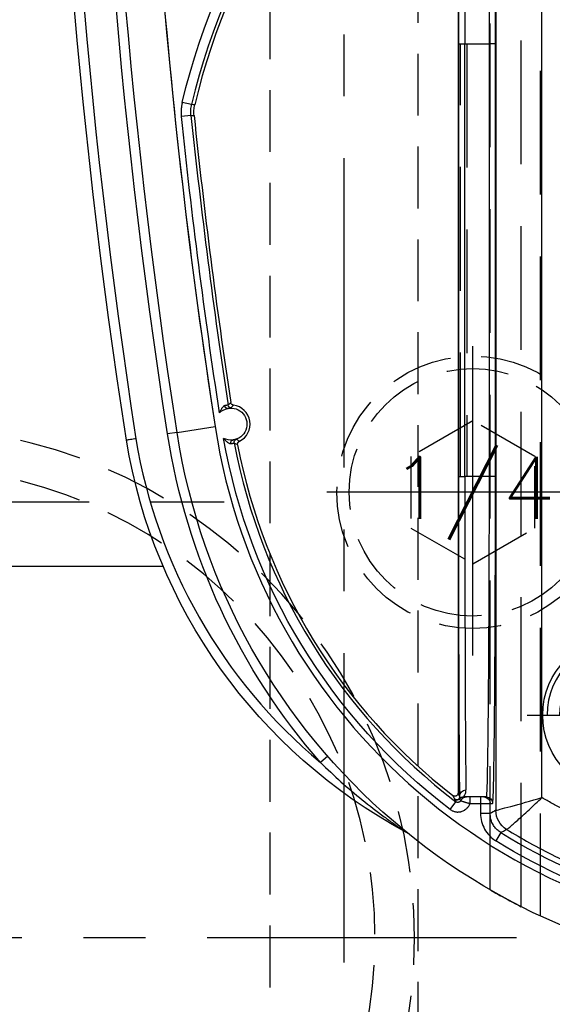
# Model space of a CAD drawing. Extents: x 2651 to 7771, y -1163 to 1075.
# Tile 216 of 256: x 4196 to 4218, y 425 to 465. Entities that reach past the tile are written whole.
import ezdxf
from ezdxf.enums import TextEntityAlignment as Align

# ---------------------------------------------------------------- set-up
doc = ezdxf.new("R2010")
doc.units = 0
doc.header["$LTSCALE"] = 10
for name, pattern in [('CENTER', [2, 1.25, -0.25, 0.25, -0.25]), ('DASHED', [0.75, 0.5, -0.25]), ('HIDDEN', [0.375, 0.25, -0.125])]:
    doc.linetypes.add(name, pattern=pattern)
doc.layers.get('0').update_dxf_attribs({"linetype": 'CONTINUOUS'})
doc.layers.get('Defpoints').update_dxf_attribs({"linetype": 'CONTINUOUS'})
for name, color, linetype in [('1', 7, 'CONTINUOUS'), ('111', 7, 'CONTINUOUS'), ('CEN', 1, 'CENTER'), ('COOL', 150, 'HIDDEN'), ('DIM', 3, 'CONTINUOUS'), ('HIDDEN', 6, 'HIDDEN'), ('PART', 7, 'CONTINUOUS'), ('PIN', 3, 'CONTINUOUS'), ('TEXT', 4, 'CONTINUOUS')]:
    doc.layers.add(name, color=color, linetype=linetype)
doc.styles.get("Standard").update_dxf_attribs({"font": 'romans.shx'})
doc.dimstyles.new('MM& INCH5', dxfattribs={"dimtxt": 5, "dimasz": 2.5, "dimexe": 1, "dimexo": 0.5, "dimtad": 0, "dimrnd": 1.38778e-17, "dimzin": 9, "dimdsep": 46, "dimtxsty": 'Standard', "dimblk": 'CLOSED', "dimcen": 0, "dimclrd": 3, "dimclre": 3, "dimclrt": 3, "dimazin": 2, "dimtfac": 0.75, "dimtofl": 0, "dimtmove": 0, "dimatfit": 3, "dimfxl": 0, "dimtolj": 1, "dimarcsym": 0})

# ---------------------------------------------------------------- blocks, each defined once
blk = doc.blocks.new('DSD')
at = {"layer": '1', "color": 6, "linetype": 'DASHED'}
for p, q in [((499.908, 528.968), (499.908, 578.104)), ((500.665, 577.737), (500.665, 520.364)), ((501.927, 577.054), (501.927, 528.968)), ((501.705, 542.875), (501.705, 560.35)), ((501.705, 560.35), (501.71, 560.35)), ((502.862, 542.875), (502.862, 560.35)), ((503.121, 560.35), (503.121, 542.875)), ((501.705, 542.875), (501.71, 542.875))]:
    blk.add_line(p, q, dxfattribs=at)
at = {"layer": '1', "color": 252, "linetype": 'Continuous'}
for p, q in [((501.496, 574.742), (501.701, 575.072)), ((501.692, 529.457), (501.692, 573.842)), ((501.923, 573.972), (501.923, 573.563)), ((501.923, 573.972), (502.312, 573.972)), ((502.312, 573.563), (502.312, 573.972)), ((503.542, 573.806), (503.307, 573.496)), ((499.831, 573.329), (499.831, 529.985)), ((501.923, 573.563), (501.825, 573.563)), ((502.312, 573.563), (501.923, 573.563)), ((502.739, 573.563), (502.312, 573.563)), ((502.312, 573.304), (502.312, 573.563)), ((502.739, 573.563), (502.739, 573.304)), ((502.997, 573.304), (502.997, 573.304)), ((508.486, 571.66), (508.779, 571.916)), ((501.71, 560.35), (501.71, 542.875)), ((501.71, 560.35), (501.969, 560.35)), ((501.969, 560.35), (502.947, 560.35)), ((501.969, 542.875), (501.969, 560.35)), ((502.947, 560.35), (502.947, 542.875)), ((503.206, 560.35), (502.947, 560.35)), ((503.206, 542.875), (503.206, 560.35)), ((514.577, 558.576), (513.04, 558.338)), ((514.577, 558.576), (514.961, 558.635)), ((514.015, 545.765), (514.402, 545.806)), ((513.988, 545.333), (514.366, 545.244)), ((501.71, 542.875), (501.969, 542.875)), ((502.947, 542.875), (501.969, 542.875)), ((503.206, 542.875), (502.947, 542.875))]:
    blk.add_line(p, q, dxfattribs=at)
at = {"layer": '1', "color": 7, "linetype": 'Continuous'}
for p, q in [((502.084, 573.304), (502.182, 573.304)), ((502.182, 573.304), (502.312, 573.304)), ((502.312, 573.304), (502.739, 573.304)), ((503.184, 573.383), (503.184, 573.383)), ((503.222, 529.912), (503.222, 573.144))]:
    blk.add_line(p, q, dxfattribs=at)
at = {"layer": '1', "color": 7, "linetype": 'Continuous', "extrusion": (0, 0, -1)}
for centre, radius, start, end in [((-488.973, 554.617), 25.908, 90, 171.2121), ((-505.511, 575.062), 0.389, 298.2789, 308.9697), ((-494.894, 555.327), 22.022, 118.2789, 170.6823), ((-512.4, 558.239), 0.648, 257.9913, 83.582), ((-512.4, 558.239), 0.648, 83.582, 117.2699), ((-258.538, 518.994), 259.08, 171.21206, 188.78794), ((-258.538, 518.994), 261.153, 171.21206, 188.78794), ((-512.4, 558.239), 0.648, 224.5869, 257.9913)]:
    blk.add_arc(centre, radius, start, end, dxfattribs=at)
at = {"layer": '1', "color": 110, "linetype": 'Continuous'}
for centre, radius, start, end in [((488.973, 554.617), 24.354, 8.7879, 90), ((258.538, 518.994), 257.526, 0, 8.78794)]:
    blk.add_arc(centre, radius, start, end, dxfattribs=at)
at = {"layer": '1', "color": 252, "linetype": 'Continuous'}
for centre, radius, start, end in [((488.973, 554.617), 24.354, 8.7879, 90), ((488.973, 554.617), 23.702, 58.1066, 90), ((488.973, 554.617), 23.704, 10.6489, 52.7905), ((494.894, 555.327), 21.633, 9.3224, 50.071), ((258.538, 518.994), 260.764, 351.21206, 8.78754), ((258.538, 518.994), 257.526, 351.21206, 8.78794), ((258.538, 518.994), 256.876, 5.98213, 8.61664), ((487.959, 551.472), 26.743, 305.0137, 346.7286)]:
    blk.add_arc(centre, radius, start, end, dxfattribs=at)
at = {"layer": '1', "color": 252, "linetype": 'Continuous', "extrusion": (0, 0, -1)}
for centre, radius, start, end in [((-488.973, 554.617), 24.091, 90, 121.8934), ((-488.973, 554.617), 24.093, 127.2095, 169.9667), ((-488.973, 554.617), 26.297, 138.866, 171.2121), ((-258.538, 518.994), 259.469, 171.21206, 188.78794), ((-258.538, 518.994), 257.265, 171.32783, 174.01787), ((-487.959, 551.472), 27.132, 193.2714, 234.9863)]:
    blk.add_arc(centre, radius, start, end, dxfattribs=at)
at = {"layer": '1', "color": 7, "linetype": 'Continuous'}
for centre, radius, start, end in [((488.973, 554.617), 23.581, 10.8903, 52.1843), ((512.4, 558.239), 0.772, 116.1921, 262.3356), ((258.538, 518.994), 256.753, 5.9868, 8.59488), ((487.959, 551.472), 26.62, 305.5251, 346.6816)]:
    blk.add_arc(centre, radius, start, end, dxfattribs=at)
at = {"layer": '1', "color": 252, "linetype": 'Continuous', "extrusion": (0, 0, -1)}
for centre, major_axis, ratio, start_param, end_param in [((500.785, 573.842), (-0.443, 0.791), 0.99995, 1.060893, 2.0807), ((500.785, 573.842), (-0.118, -0.899), 0.999771, 3.562012, 4.581812), ((502.084, 573.563), (0, 0.259), 0.999962, 3.141593, 4.712389), ((502.182, 573.563), (0, -0.259), 0.999962, 0, 1.570796), ((502.879, 573.563), (0, 0.259), 0.999963, 2.022596, 3.141593), ((502.902, 573.269), (0.259, 0.005), 0.977776, 0.020814, 1.590695), ((502.984, 573.563), (0, 0.259), 0.999925, 2.300524, 3.141593), ((502.991, 573.547), (0.218, -0.14), 0.998355, 0.160221, 1.001184), ((502.997, 573.563), (0, 0.259), 0.999931, 2.334397, 3.141593), ((502.997, 573.563), (0.005, 0.259), 0.999933, 2.31657, 3.123682), ((503.273, 573.304), (0.116, 0.057), 0.999951, 4.330161, 5.824379), ((503.278, 573.294), (0.118, 0.053), 0.999958, 4.325735, 5.786411), ((512.141, 558.974), (0.065, 0.112), 0.999983, 0.861915, 2.279678), ((512.387, 557.46), (-0.0975, 0.0853), 0.999984, 0.869298, 2.272295)]:
    blk.add_ellipse(centre, major_axis=major_axis, ratio=ratio, start_param=start_param, end_param=end_param, dxfattribs=at)
at = {"layer": '1', "color": 252, "linetype": 'Continuous'}
for centre, start_param, end_param in [((503.149, 560.35), 4.712389, 6.07201), ((503.149, 542.875), 3.278184, 4.712389)]:
    blk.add_ellipse(centre, major_axis=(0, 13.213), ratio=0.004363, start_param=start_param, end_param=end_param, dxfattribs=at)
at = {"layer": '1', "color": 7, "linetype": 'Continuous', "extrusion": (0, 0, -1)}
for centre, major_axis, ratio, start_param, end_param in [((503.281, 573.288), (0.116, 0.057), 0.999951, 4.330388, 5.82471), ((512.313, 559.012), (0.014, -0.129), 0.659067, 4.660995, 6.277384), ((512.562, 557.479), (0.027, -0.127), 0.659458, 3.147397, 4.754006)]:
    blk.add_ellipse(centre, major_axis=major_axis, ratio=ratio, start_param=start_param, end_param=end_param, dxfattribs=at)
at = {"layer": '1', "color": 7, "linetype": 'Continuous'}
for centre, start_param, end_param in [((502.89, 560.35), 4.712389, 6.07201), ((502.89, 542.875), 3.278184, 4.712389)]:
    blk.add_ellipse(centre, major_axis=(0, 12.954), ratio=0.004451, start_param=start_param, end_param=end_param, dxfattribs=at)
at = {"layer": '1', "color": 252, "linetype": 'Continuous'}
for points, knots in [([(501.259, 574.615), (500.953, 574.798), (500.314, 575.179), (499.283, 575.713), (498.144, 576.236), (496.891, 576.727), (495.524, 577.173), (494.043, 577.554), (492.449, 577.849), (490.746, 578.051), (489.574, 578.077), (488.973, 578.091)], [0, 0, 0, 0, 0.082708, 0.172517, 0.269427, 0.373438, 0.484549, 0.602761, 0.728074, 0.860487, 1, 1, 1, 1]), ([(502.312, 573.972), (502.312, 574.082), (502.298, 574.19), (502.243, 574.402), (502.202, 574.506), (502.096, 574.696), (502.03, 574.786), (501.879, 574.944), (501.795, 575.013), (501.701, 575.072)], [0, 0, 0, 0, 0.25, 0.25, 0.5, 0.5, 0.75, 0.75, 1, 1, 1, 1]), ([(501.259, 574.615), (501.255, 574.613), (501.246, 574.61), (501.201, 574.575), (501.126, 574.511), (501.001, 574.405), (500.822, 574.247), (500.603, 574.05), (500.358, 573.825), (500.093, 573.577), (499.916, 573.41), (499.831, 573.329)], [0, 0, 0, 0, 0.084674, 0.168339, 0.249944, 0.371225, 0.500049, 0.615769, 0.750155, 0.878546, 1, 1, 1, 1]), ([(501.496, 574.742), (501.491, 574.739), (501.487, 574.737), (501.462, 574.723), (501.44, 574.712), (501.366, 574.672), (501.313, 574.644), (501.259, 574.615)], [0, 0, 0, 0, 0.053761, 0.053761, 0.326805, 0.326805, 1, 1, 1, 1]), ([(501.496, 574.742), (501.545, 574.707), (501.645, 574.637), (501.765, 574.494), (501.856, 574.331), (501.913, 574.154), (501.92, 574.032), (501.923, 573.972)], [0, 0, 0, 0, 0.195853, 0.3979, 0.6021, 0.804147, 1, 1, 1, 1]), ([(508.779, 571.916), (508.507, 572.176), (507.962, 572.695), (507.101, 573.423), (506.388, 573.974), (505.891, 574.333), (505.652, 574.499), (505.511, 574.596), (505.426, 574.654), (505.377, 574.687), (505.34, 574.711), (505.331, 574.717), (505.327, 574.72)], [0, 0, 0, 0, 0.250029, 0.500054, 0.750068, 0.85008, 0.910086, 0.946085, 0.967709, 0.980612, 0.990462, 1, 1, 1, 1]), ([(501.691, 573.842), (501.68, 573.843), (501.437, 573.779), (500.728, 573.584), (500.276, 573.457), (499.831, 573.329)], [0, 0, 0, 0, 0.5, 0.5, 1, 1, 1, 1]), ([(503.542, 573.806), (503.526, 573.818), (503.509, 573.829), (503.483, 573.845), (503.474, 573.85), (503.46, 573.857), (503.455, 573.859), (503.446, 573.864), (503.423, 573.874), (503.38, 573.89), (503.34, 573.899), (503.31, 573.905), (503.3, 573.906), (503.28, 573.909), (503.27, 573.91), (503.239, 573.911), (503.199, 573.911), (503.158, 573.907), (503.133, 573.902), (503.128, 573.901), (503.118, 573.899), (503.113, 573.898), (503.098, 573.894), (503.069, 573.886), (503.021, 573.869), (502.985, 573.85), (502.958, 573.835), (502.95, 573.829), (502.933, 573.818), (502.908, 573.8), (502.869, 573.767), (502.842, 573.738), (502.825, 573.718), (502.822, 573.714), (502.816, 573.706), (502.807, 573.693), (502.787, 573.664), (502.772, 573.637), (502.758, 573.61), (502.754, 573.601), (502.746, 573.582), (502.743, 573.572), (502.739, 573.563)], [0, 0, 0, 0, 0.0625, 0.0625, 0.09375, 0.09375, 0.109375, 0.109375, 0.125, 0.1875, 0.25, 0.25, 0.28125, 0.28125, 0.3125, 0.3125, 0.375, 0.4375, 0.4375, 0.453125, 0.453125, 0.46875, 0.46875, 0.5, 0.5625, 0.625, 0.625, 0.65625, 0.65625, 0.6875, 0.75, 0.8125, 0.8125, 0.828125, 0.828125, 0.84375, 0.875, 0.9375, 0.9375, 0.96875, 0.96875, 1, 1, 1, 1]), ([(501.969, 560.35), (501.969, 560.63), (501.969, 561.203), (501.97, 562.076), (501.972, 562.974), (501.975, 563.891), (501.978, 564.822), (501.982, 565.759), (501.986, 566.692), (501.992, 567.612), (501.998, 568.508), (502.005, 569.369), (502.012, 570.181), (502.02, 570.932), (502.029, 571.606), (502.039, 572.19), (502.049, 572.669), (502.06, 573.026), (502.072, 573.259), (502.08, 573.289), (502.084, 573.304)], [0, 0, 0, 0, 0.041403, 0.084471, 0.129205, 0.175604, 0.223668, 0.273397, 0.324791, 0.377851, 0.432575, 0.488964, 0.547018, 0.606736, 0.668119, 0.731167, 0.795879, 0.862255, 0.930296, 1, 1, 1, 1]), ([(502.084, 529.921), (502.082, 529.925), (502.077, 529.934), (502.071, 530.005), (502.064, 530.115), (502.058, 530.267), (502.052, 530.458), (502.046, 530.686), (502.041, 530.947), (502.035, 531.241), (502.03, 531.564), (502.025, 531.915), (502.021, 532.29), (502.016, 532.688), (502.012, 533.107), (502.008, 533.544), (502.004, 533.997), (502, 534.464), (501.996, 534.942), (501.993, 535.431), (501.99, 535.928), (501.987, 536.43), (501.985, 536.938), (501.982, 537.448), (501.98, 537.959), (501.978, 538.471), (501.976, 538.981), (501.974, 539.488), (501.973, 539.991), (501.972, 540.489), (501.971, 540.981), (501.97, 541.466), (501.969, 541.943), (501.969, 542.412), (501.969, 542.722), (501.969, 542.875)], [0, 0, 0, 0, 0.038023, 0.075563, 0.112621, 0.149196, 0.185289, 0.2209, 0.256028, 0.290673, 0.324837, 0.358517, 0.391715, 0.424431, 0.456664, 0.488415, 0.519683, 0.550468, 0.580772, 0.610592, 0.63993, 0.668786, 0.697159, 0.72505, 0.752458, 0.779383, 0.805826, 0.831787, 0.857265, 0.88226, 0.906773, 0.930804, 0.954352, 0.977417, 1, 1, 1, 1])]:
    blk.add_open_spline(points, degree=3, knots=knots, dxfattribs=at)
at = {"layer": '1', "color": 7, "linetype": 'Continuous'}
for points, knots in [([(501.929, 577.053), (501.925, 577.056), (501.77, 577.146), (501.296, 577.409), (500.985, 577.575), (500.665, 577.737)], [0, 0, 0, 0, 0.5, 0.5, 1, 1, 1, 1]), ([(503.111, 573.45), (503.106, 573.452), (503.102, 573.454), (503.098, 573.455), (503.093, 573.457), (503.089, 573.459), (503.085, 573.461), (503.08, 573.462), (503.076, 573.464), (503.072, 573.466), (503.067, 573.468), (503.063, 573.469), (503.058, 573.471), (503.037, 573.479), (503.022, 573.484), (503, 573.492), (502.996, 573.493), (502.987, 573.496), (502.973, 573.501), (502.948, 573.508), (502.928, 573.515), (502.911, 573.519), (502.906, 573.521), (502.895, 573.524), (502.889, 573.526), (502.861, 573.533), (502.838, 573.539), (502.807, 573.547), (502.801, 573.548), (502.789, 573.551), (502.783, 573.553), (502.764, 573.557), (502.752, 573.56), (502.739, 573.563)], [0, 0, 0, 0, 0.0625, 0.0625, 0.09375, 0.09375, 0.125, 0.125, 0.25, 0.25, 0.3125, 0.3125, 0.375, 0.375, 0.5, 0.5, 0.53125, 0.53125, 0.5625, 0.625, 0.6875, 0.6875, 0.71875, 0.71875, 0.75, 0.75, 0.875, 0.875, 0.90625, 0.90625, 0.9375, 0.9375, 1, 1, 1, 1]), ([(502.739, 573.304), (502.744, 573.304), (502.749, 573.304), (502.757, 573.304), (502.762, 573.304), (502.773, 573.304), (502.778, 573.304), (502.782, 573.304), (502.787, 573.304), (502.792, 573.304), (502.796, 573.304), (502.801, 573.304), (502.806, 573.304), (502.81, 573.304), (502.815, 573.304), (502.82, 573.304), (502.825, 573.304), (502.829, 573.304), (502.834, 573.304), (502.839, 573.304), (502.843, 573.304), (502.848, 573.304), (502.853, 573.304), (502.857, 573.304), (502.862, 573.304), (502.867, 573.304), (502.871, 573.304), (502.876, 573.304), (502.881, 573.304)], [0, 0, 0, 0, 0.0625, 0.0625, 0.125, 0.125, 0.25, 0.25, 0.3125, 0.3125, 0.375, 0.4375, 0.46875, 0.46875, 0.5, 0.5, 0.625, 0.625, 0.6875, 0.6875, 0.71875, 0.71875, 0.75, 0.875, 0.875, 0.9375, 0.9375, 1, 1, 1, 1]), ([(502.879, 573.304), (502.894, 573.304), (502.91, 573.304), (502.936, 573.304), (502.945, 573.304), (502.963, 573.304), (502.973, 573.304), (502.984, 573.304)], [0, 0, 0, 0, 0.5, 0.5, 0.75, 0.75, 1, 1, 1, 1]), ([(502.991, 573.288), (502.989, 573.284), (502.985, 573.279), (502.977, 573.267), (502.973, 573.26), (502.966, 573.248), (502.963, 573.244), (502.958, 573.235), (502.956, 573.231), (502.948, 573.217), (502.943, 573.206), (502.928, 573.172), (502.918, 573.146), (502.908, 573.101), (502.906, 573.085), (502.902, 573.052), (502.901, 573.034), (502.902, 573.016)], [0, 0, 0, 0, 0.125, 0.125, 0.25, 0.25, 0.3125, 0.3125, 0.375, 0.375, 0.5, 0.5, 0.75, 0.75, 0.875, 0.875, 1, 1, 1, 1]), ([(503.112, 573.45), (503.117, 573.458), (503.122, 573.466), (503.134, 573.481), (503.14, 573.488), (503.152, 573.497), (503.155, 573.5), (503.164, 573.505), (503.168, 573.507), (503.181, 573.513), (503.189, 573.517), (503.199, 573.519), (503.204, 573.52), (503.208, 573.521), (503.215, 573.522), (503.227, 573.523), (503.237, 573.522), (503.242, 573.522), (503.246, 573.521), (503.251, 573.521), (503.263, 573.519), (503.274, 573.515), (503.283, 573.511), (503.287, 573.509), (503.291, 573.507), (503.298, 573.503), (503.304, 573.499), (503.307, 573.496)], [0, 0, 0, 0, 0.125, 0.125, 0.25, 0.25, 0.3125, 0.3125, 0.375, 0.375, 0.5, 0.5, 0.53125, 0.53125, 0.5625, 0.625, 0.6875, 0.6875, 0.71875, 0.71875, 0.75, 0.875, 0.875, 0.90625, 0.90625, 0.9375, 1, 1, 1, 1]), ([(503.177, 573.39), (503.165, 573.4), (503.154, 573.41), (503.132, 573.43), (503.122, 573.44), (503.112, 573.45)], [0, 0, 0, 0, 0.5, 0.5, 1, 1, 1, 1]), ([(503.161, 573.269), (503.16, 573.276), (503.16, 573.282), (503.161, 573.295), (503.163, 573.313), (503.167, 573.328), (503.173, 573.345), (503.176, 573.353), (503.181, 573.365), (503.183, 573.37), (503.184, 573.374)], [0, 0, 0, 0, 0.125, 0.125, 0.25, 0.5, 0.5, 0.75, 0.75, 1, 1, 1, 1]), ([(503.222, 573.144), (503.222, 573.15), (503.223, 573.162), (503.225, 573.174), (503.228, 573.182), (503.229, 573.186), (503.231, 573.191), (503.234, 573.2), (503.239, 573.208), (503.243, 573.214), (503.246, 573.218), (503.248, 573.222), (503.251, 573.226), (503.256, 573.232), (503.265, 573.241), (503.274, 573.248), (503.281, 573.253), (503.285, 573.255), (503.289, 573.258), (503.297, 573.262), (503.306, 573.265), (503.313, 573.268), (503.318, 573.269), (503.322, 573.27), (503.327, 573.271), (503.335, 573.273), (503.347, 573.274), (503.359, 573.274), (503.367, 573.273), (503.372, 573.272), (503.377, 573.271), (503.386, 573.269), (503.394, 573.267), (503.405, 573.262), (503.411, 573.26), (503.421, 573.254), (503.426, 573.25), (503.431, 573.246)], [0, 0, 0, 0, 0.0625, 0.125, 0.125, 0.15625, 0.15625, 0.1875, 0.25, 0.25, 0.28125, 0.28125, 0.3125, 0.3125, 0.375, 0.4375, 0.4375, 0.46875, 0.46875, 0.5, 0.5625, 0.5625, 0.59375, 0.59375, 0.625, 0.625, 0.6875, 0.75, 0.75, 0.78125, 0.78125, 0.8125, 0.875, 0.875, 0.9375, 0.9375, 1, 1, 1, 1]), ([(512.13, 559.073), (512.131, 559.066), (512.132, 559.052), (512.132, 559.038), (512.13, 559.028), (512.129, 559.023), (512.128, 559.017), (512.125, 559.007), (512.121, 558.997), (512.117, 558.988), (512.115, 558.984), (512.111, 558.978), (512.106, 558.969), (512.099, 558.961), (512.092, 558.954), (512.088, 558.951), (512.083, 558.947), (512.075, 558.94), (512.066, 558.935), (512.06, 558.932)], [0, 0, 0, 0, 0.125, 0.25, 0.25, 0.3125, 0.3125, 0.375, 0.5, 0.5, 0.5625, 0.5625, 0.625, 0.75, 0.75, 0.8125, 0.8125, 0.875, 1, 1, 1, 1]), ([(512.397, 559.027), (512.387, 559.026), (512.378, 559.025), (512.364, 559.023), (512.359, 559.023), (512.354, 559.022), (512.35, 559.021), (512.345, 559.02), (512.336, 559.018), (512.32, 559.014), (512.308, 559.011), (512.304, 559.009), (512.299, 559.008), (512.295, 559.007), (512.29, 559.005), (512.286, 559.004), (512.281, 559.002), (512.277, 559.001), (512.273, 558.997), (512.268, 558.998)], [0, 0, 0, 0, 0.125, 0.125, 0.1875, 0.1875, 0.21875, 0.21875, 0.25, 0.375, 0.5, 0.5, 0.5625, 0.5625, 0.625, 0.625, 0.75, 0.875, 1, 1, 1, 1]), ([(512.698, 558.814), (512.695, 558.818), (512.692, 558.821), (512.689, 558.825), (512.686, 558.828), (512.683, 558.832), (512.676, 558.841), (512.671, 558.847), (512.654, 558.866), (512.643, 558.878), (512.62, 558.901), (512.608, 558.913), (512.584, 558.934), (512.571, 558.945), (512.556, 558.957), (512.552, 558.96), (512.546, 558.965), (512.536, 558.972), (512.526, 558.979), (512.506, 558.992), (512.492, 559), (512.476, 559.008), (512.471, 559.01), (512.465, 559.013), (512.461, 559.015), (512.451, 559.018), (512.444, 559.021), (512.43, 559.025), (512.424, 559.026), (512.415, 559.027), (512.411, 559.027), (512.406, 559.028), (512.401, 559.028), (512.397, 559.027)], [0, 0, 0, 0, 0.015625, 0.015625, 0.03125, 0.0625, 0.0625, 0.125, 0.125, 0.25, 0.25, 0.375, 0.375, 0.5, 0.5, 0.53125, 0.53125, 0.5625, 0.625, 0.625, 0.75, 0.75, 0.78125, 0.78125, 0.8125, 0.8125, 0.875, 0.875, 0.9375, 0.9375, 0.96875, 0.96875, 1, 1, 1, 1]), ([(512.186, 558.851), (512.19, 558.852), (512.194, 558.855), (512.199, 558.856), (512.203, 558.857), (512.208, 558.859), (512.212, 558.86), (512.217, 558.861), (512.221, 558.862), (512.239, 558.867), (512.255, 558.871), (512.269, 558.874), (512.274, 558.875), (512.283, 558.876), (512.299, 558.879), (512.316, 558.881), (512.328, 558.883)], [0, 0, 0, 0, 0.125, 0.25, 0.375, 0.375, 0.4375, 0.4375, 0.5, 0.625, 0.75, 0.75, 0.8125, 0.8125, 0.875, 1, 1, 1, 1]), ([(516.241, 558.831), (516.255, 558.833), (516.268, 558.835), (516.282, 558.838), (516.325, 558.844), (516.367, 558.851), (516.406, 558.857), (516.445, 558.864), (516.481, 558.869), (516.511, 558.874), (516.542, 558.879), (516.568, 558.883), (516.586, 558.886), (516.605, 558.889), (516.617, 558.891), (516.621, 558.892), (516.626, 558.892)], [0, 0, 0, 0, 0.067918, 0.067918, 0.067918, 0.282665, 0.282665, 0.282665, 0.497412, 0.497412, 0.497412, 0.712159, 0.712159, 0.712159, 0.926902, 1, 1, 1, 1]), ([(512.646, 557.492), (512.65, 557.493), (512.655, 557.494), (512.659, 557.496), (512.668, 557.499), (512.677, 557.504), (512.685, 557.51), (512.689, 557.513), (512.694, 557.516), (512.697, 557.519), (512.705, 557.526), (512.711, 557.531), (512.727, 557.547), (512.737, 557.558), (512.749, 557.573), (512.752, 557.577), (512.757, 557.583), (512.759, 557.587), (512.766, 557.596), (512.771, 557.603), (512.784, 557.623), (512.792, 557.636), (512.808, 557.665), (512.816, 557.679), (512.827, 557.701), (512.83, 557.708), (512.837, 557.723), (512.84, 557.731), (512.847, 557.746), (512.851, 557.757), (512.857, 557.771), (512.859, 557.777), (512.862, 557.784)], [0, 0, 0, 0, 0.03125, 0.03125, 0.0625, 0.125, 0.125, 0.15625, 0.15625, 0.1875, 0.1875, 0.25, 0.25, 0.375, 0.375, 0.40625, 0.40625, 0.4375, 0.4375, 0.5, 0.5, 0.625, 0.625, 0.75, 0.75, 0.8125, 0.8125, 0.875, 0.875, 0.9375, 0.96875, 1, 1, 1, 1]), ([(512.297, 557.474), (512.304, 557.473), (512.318, 557.47), (512.331, 557.465), (512.34, 557.461), (512.344, 557.458), (512.349, 557.455), (512.358, 557.45), (512.366, 557.443), (512.373, 557.436), (512.376, 557.433), (512.38, 557.428), (512.387, 557.42), (512.392, 557.411), (512.397, 557.402), (512.399, 557.398), (512.401, 557.392), (512.405, 557.382), (512.407, 557.372), (512.408, 557.365)], [0, 0, 0, 0, 0.125, 0.25, 0.25, 0.3125, 0.3125, 0.375, 0.5, 0.5, 0.5625, 0.5625, 0.625, 0.75, 0.75, 0.8125, 0.8125, 0.875, 1, 1, 1, 1]), ([(512.535, 557.606), (512.523, 557.603), (512.512, 557.601), (512.496, 557.598), (512.491, 557.598), (512.481, 557.596), (512.476, 557.596), (512.463, 557.594), (512.446, 557.592), (512.432, 557.592), (512.426, 557.593), (512.422, 557.589), (512.417, 557.593), (512.412, 557.589), (512.408, 557.592), (512.396, 557.586), (512.398, 557.594), (512.385, 557.587), (512.389, 557.59)], [0, 0, 0, 0, 0.125, 0.125, 0.1875, 0.1875, 0.25, 0.25, 0.375, 0.5, 0.5, 0.5625, 0.5625, 0.625, 0.625, 0.75, 0.875, 1, 1, 1, 1]), ([(512.515, 557.48), (512.52, 557.481), (512.524, 557.48), (512.529, 557.48), (512.534, 557.479), (512.538, 557.479), (512.543, 557.479), (512.548, 557.479), (512.552, 557.48), (512.569, 557.48), (512.584, 557.481), (512.59, 557.482), (512.595, 557.483), (512.6, 557.483), (512.604, 557.484), (512.609, 557.484), (512.622, 557.486), (512.637, 557.489), (512.647, 557.492)], [0, 0, 0, 0, 0.125, 0.25, 0.375, 0.375, 0.4375, 0.4375, 0.5, 0.625, 0.75, 0.75, 0.78125, 0.78125, 0.8125, 0.8125, 0.875, 1, 1, 1, 1])]:
    blk.add_open_spline(points, degree=3, knots=knots, dxfattribs=at)
blk.add_rational_spline([(488.925, 576.277), (492.78, 576.276), (496.501, 575.27), (499.831, 573.329)], [1, 0.976931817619, 0.976931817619, 1], degree=3, dxfattribs=at)
for points, degree in [([(501.259, 574.615), (501.259, 574.615), (501.259, 574.615), (501.259, 574.615)], 3), ([(501.692, 573.842), (501.691, 573.842), (501.691, 573.842), (501.691, 573.842)], 3), ([(502.984, 573.304), (502.997, 573.304)], 1), ([(502.997, 573.304), (502.991, 573.288)], 1), ([(503.184, 573.383), (503.177, 573.39)], 1), ([(503.184, 573.374), (503.184, 573.383)], 1), ([(513.891, 545.773), (513.895, 545.737), (513.9, 545.664), (513.897, 545.555), (513.886, 545.447), (513.872, 545.375), (513.863, 545.34)], 3), ([(514.015, 545.765), (514.019, 545.729), (514.024, 545.656), (514.021, 545.548), (514.01, 545.44), (513.996, 545.368), (513.988, 545.333)], 3)]:
    blk.add_open_spline(points, degree=degree, dxfattribs=at)
at = {"layer": '1', "color": 252, "linetype": 'Continuous'}
for points, degree in [([(501.692, 573.842), (501.769, 573.886), (501.846, 573.929), (501.923, 573.972)], 3), ([(503.161, 573.269), (503.181, 573.228), (503.202, 573.186), (503.222, 573.144)], 3), ([(503.352, 573.406), (503.337, 573.436), (503.322, 573.466), (503.307, 573.496)], 3), ([(503.357, 573.397), (503.352, 573.406)], 1), ([(503.36, 573.391), (503.357, 573.397)], 1), ([(503.431, 573.246), (503.407, 573.295), (503.384, 573.343), (503.36, 573.391)], 3), ([(512.06, 558.932), (512.102, 558.907), (512.143, 558.88), (512.184, 558.852)], 3), ([(512.269, 558.998), (512.245, 559.011), (512.199, 559.037), (512.153, 559.061), (512.13, 559.073)], 3), ([(512.389, 557.59), (512.359, 557.549), (512.329, 557.511), (512.297, 557.474)], 3), ([(512.408, 557.365), (512.426, 557.383), (512.462, 557.42), (512.497, 557.46), (512.515, 557.48)], 3), ([(514.015, 545.765), (513.974, 545.768), (513.933, 545.77), (513.891, 545.773)], 3), ([(514.366, 545.244), (514.377, 545.29), (514.395, 545.383), (514.41, 545.523), (514.413, 545.664), (514.407, 545.758), (514.402, 545.806)], 3), ([(513.863, 545.34), (513.905, 545.337), (513.946, 545.335), (513.988, 545.333)], 3)]:
    blk.add_open_spline(points, degree=degree, dxfattribs=at)
for points in [[(501.825, 573.563), (501.757, 573.563), (501.71, 568.09), (501.71, 560.35)], [(501.71, 542.875), (501.71, 535.135), (501.757, 529.662), (501.825, 529.662)]]:
    blk.add_rational_spline(points, [1, 0.804737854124, 0.804737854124, 1], degree=3, dxfattribs=at)
blk = doc.blocks.new('*U10', base_point=(1624.618, 1808.955))
for p, q in [((1624.618, 1811.842), (1622.118, 1810.399)), ((1627.118, 1810.398), (1624.618, 1811.842)), ((1622.118, 1810.399), (1622.118, 1807.512)), ((1627.118, 1807.511), (1627.118, 1810.398)), ((1622.118, 1807.512), (1624.618, 1806.068)), ((1624.618, 1806.068), (1627.118, 1807.511))]:
    blk.add_line(p, q)
for radius in [5.5, 5]:
    blk.add_circle((1624.618, 1808.955), radius)
at = {"layer": 'CEN'}
for p, q in [((1624.618, 1815.555), (1624.618, 1802.355)), ((1618.018, 1808.955), (1631.218, 1808.955))]:
    blk.add_line(p, q, dxfattribs=at)
blk = doc.blocks.new('*D116')
at = {"layer": 'Defpoints', "color": 0}
for p in [(4278.684, 927.642), (4278.684, 906.842), (4171.684, 387.642)]:
    blk.add_point(p, dxfattribs=at)
at = {"layer": 'DIM', "color": 3, "lineweight": -2}
blk.add_line((4278.684, 907.342), (4278.684, 927.642), dxfattribs=at)
at = {"layer": 'DIM', "color": 3, "insert": (4278.684, 950.648), "char_height": 5, "attachment_point": 5, "rotation": 90}
blk.add_mtext('\\A1;107 [4.213]', dxfattribs=at)
blk = doc.blocks.new('_Closed')
at = {"color": 0, "linetype": 'ByBlock', "lineweight": -2}
for p, q in [((-1, 0.167), (0, 0)), ((-1, 0.167), (-1, -0.167)), ((0, 0), (-1, -0.167)), ((0, 0), (-1, 0))]:
    blk.add_line(p, q, dxfattribs=at)
blk = doc.blocks.new('*D117')
at = {"layer": 'Defpoints', "color": 0}
for p in [(4291.684, 927.642), (4291.684, 912.642), (4171.684, 387.642)]:
    blk.add_point(p, dxfattribs=at)
at = {"layer": 'DIM', "color": 3, "lineweight": -2}
blk.add_line((4291.684, 913.142), (4291.684, 927.642), dxfattribs=at)
at = {"layer": 'DIM', "color": 3, "insert": (4291.684, 950.648), "char_height": 5, "attachment_point": 5, "rotation": 90}
blk.add_mtext('\\A1;120 [4.724]', dxfattribs=at)
blk = doc.blocks.new('*D118')
at = {"layer": 'Defpoints', "color": 0}
for p in [(4368.684, 927.642), (4368.684, 892.822), (4171.684, 387.642)]:
    blk.add_point(p, dxfattribs=at)
at = {"layer": 'DIM', "color": 3, "lineweight": -2}
blk.add_line((4368.684, 893.322), (4368.684, 927.642), dxfattribs=at)
at = {"layer": 'DIM', "color": 3, "insert": (4368.684, 950.648), "char_height": 5, "attachment_point": 5, "rotation": 90}
blk.add_mtext('\\A1;197 [7.756]', dxfattribs=at)
blk = doc.blocks.new('*D119')
at = {"layer": 'Defpoints', "color": 0}
for p in [(4376.684, 927.642), (4371.684, 807.17), (4171.684, 387.642)]:
    blk.add_point(p, dxfattribs=at)
at = {"layer": 'DIM', "color": 3, "lineweight": -2}
for p, q in [((4376.684, 922.642), (4376.684, 927.642)), ((4371.684, 917.642), (4376.684, 922.642)), ((4371.684, 807.67), (4371.684, 917.642))]:
    blk.add_line(p, q, dxfattribs=at)
at = {"layer": 'DIM', "color": 3, "insert": (4376.684, 951.005), "char_height": 5, "attachment_point": 5, "rotation": 90}
blk.add_mtext('\\A1;200 [7.874]', dxfattribs=at)
blk = doc.blocks.new('*D120')
at = {"layer": 'Defpoints', "color": 0}
for p in [(4411.684, 927.642), (4411.684, 912.642), (4171.684, 387.642)]:
    blk.add_point(p, dxfattribs=at)
at = {"layer": 'DIM', "color": 3, "lineweight": -2}
blk.add_line((4411.684, 913.142), (4411.684, 927.642), dxfattribs=at)
at = {"layer": 'DIM', "color": 3, "insert": (4411.684, 951.005), "char_height": 5, "attachment_point": 5, "rotation": 90}
blk.add_mtext('\\A1;240 [9.449]', dxfattribs=at)
blk = doc.blocks.new('*D121')
at = {"layer": 'Defpoints', "color": 0}
for p in [(4446.684, 927.642), (4446.684, 910.642), (4171.684, 387.642)]:
    blk.add_point(p, dxfattribs=at)
at = {"layer": 'DIM', "color": 3, "lineweight": -2}
blk.add_line((4446.684, 911.142), (4446.684, 927.642), dxfattribs=at)
at = {"layer": 'DIM', "color": 3, "insert": (4446.684, 953.386), "char_height": 5, "attachment_point": 5, "rotation": 90}
blk.add_mtext('\\A1;275 [10.827]', dxfattribs=at)
blk = doc.blocks.new('*D158')
at = {"layer": 'Defpoints', "color": 0}
for p in [(4247.884, 927.642), (4247.884, 766.102), (4171.684, 387.642)]:
    blk.add_point(p, dxfattribs=at)
at = {"layer": 'DIM', "color": 3, "lineweight": -2}
blk.add_line((4247.884, 766.602), (4247.884, 927.642), dxfattribs=at)
at = {"layer": 'DIM', "color": 3, "insert": (4247.884, 943.862), "char_height": 5, "attachment_point": 5, "rotation": 90}
blk.add_mtext('\\A1;76.2 [3]', dxfattribs=at)
blk = doc.blocks.new('*D159')
at = {"layer": 'Defpoints', "color": 0}
for p in [(4239.884, 927.642), (4246.684, 860.062), (4171.684, 387.642)]:
    blk.add_point(p, dxfattribs=at)
at = {"layer": 'DIM', "color": 3, "lineweight": -2}
for p, q in [((4239.884, 922.642), (4239.884, 927.642)), ((4246.684, 917.642), (4239.884, 922.642)), ((4246.684, 860.562), (4246.684, 917.642))]:
    blk.add_line(p, q, dxfattribs=at)
at = {"layer": 'DIM', "color": 3, "insert": (4239.884, 948.624), "char_height": 5, "attachment_point": 5, "rotation": 90}
blk.add_mtext('\\A1;75 [2.953]', dxfattribs=at)
blk = doc.blocks.new('*D160')
at = {"layer": 'Defpoints', "color": 0}
for p in [(4381.212, 797.642), (4473.321, 797.642), (4171.684, 387.642)]:
    blk.add_point(p, dxfattribs=at)
at = {"layer": 'DIM', "color": 3, "lineweight": -2}
blk.add_line((4381.712, 797.642), (4473.321, 797.642), dxfattribs=at)
at = {"layer": 'DIM', "color": 3, "insert": (4499.065, 797.642), "char_height": 5, "attachment_point": 5}
blk.add_mtext('\\A1;410 [16.142]', dxfattribs=at)
blk = doc.blocks.new('*D161')
at = {"layer": 'Defpoints', "color": 0}
for p in [(4274.104, 832.642), (4473.321, 832.642), (4171.684, 387.642)]:
    blk.add_point(p, dxfattribs=at)
at = {"layer": 'DIM', "color": 3, "lineweight": -2}
blk.add_line((4274.604, 832.642), (4473.321, 832.642), dxfattribs=at)
at = {"layer": 'DIM', "color": 3, "insert": (4496.684, 832.642), "char_height": 5, "attachment_point": 5}
blk.add_mtext('\\A1;445 [17.52]', dxfattribs=at)
blk = doc.blocks.new('*D162')
at = {"layer": 'Defpoints', "color": 0}
for p in [(4271.924, 879.642), (4485.526, 879.642), (4171.684, 387.642)]:
    blk.add_point(p, dxfattribs=at)
at = {"layer": 'DIM', "color": 3, "lineweight": -2}
blk.add_line((4272.424, 879.642), (4485.526, 879.642), dxfattribs=at)
at = {"layer": 'DIM', "color": 3, "insert": (4508.889, 879.642), "char_height": 5, "attachment_point": 5}
blk.add_mtext('\\A1;492 [19.37]', dxfattribs=at)
blk = doc.blocks.new('*D163')
at = {"layer": 'Defpoints', "color": 0}
for p in [(4285.884, 899.642), (4485.526, 899.642), (4171.684, 387.642)]:
    blk.add_point(p, dxfattribs=at)
at = {"layer": 'DIM', "color": 3, "lineweight": -2}
blk.add_line((4286.384, 899.642), (4485.526, 899.642), dxfattribs=at)
at = {"layer": 'DIM', "color": 3, "insert": (4511.27, 899.642), "char_height": 5, "attachment_point": 5}
blk.add_mtext('\\A1;512 [20.157]', dxfattribs=at)
blk = doc.blocks.new('*D164')
at = {"layer": 'Defpoints', "color": 0}
for p in [(4266.934, 743.242), (4473.321, 743.242), (4171.684, 387.642)]:
    blk.add_point(p, dxfattribs=at)
at = {"layer": 'DIM', "color": 3, "lineweight": -2}
blk.add_line((4267.434, 743.242), (4473.321, 743.242), dxfattribs=at)
at = {"layer": 'DIM', "color": 3, "insert": (4494.303, 743.242), "char_height": 5, "attachment_point": 5}
blk.add_mtext('\\A1;355.6 [14]', dxfattribs=at)
blk = doc.blocks.new('*D165')
at = {"layer": 'Defpoints', "color": 0}
for p in [(4446.684, 762.642), (4473.321, 762.642), (4171.684, 387.642)]:
    blk.add_point(p, dxfattribs=at)
at = {"layer": 'DIM', "color": 3, "lineweight": -2}
blk.add_line((4447.184, 762.642), (4473.321, 762.642), dxfattribs=at)
at = {"layer": 'DIM', "color": 3, "insert": (4499.065, 762.642), "char_height": 5, "attachment_point": 5}
blk.add_mtext('\\A1;375 [14.764]', dxfattribs=at)
blk = doc.blocks.new('*D166')
at = {"layer": 'Defpoints', "color": 0}
for p in [(4446.684, 719.642), (4473.321, 719.642), (4171.684, 387.642)]:
    blk.add_point(p, dxfattribs=at)
at = {"layer": 'DIM', "color": 3, "lineweight": -2}
blk.add_line((4447.184, 719.642), (4473.321, 719.642), dxfattribs=at)
at = {"layer": 'DIM', "color": 3, "insert": (4499.065, 719.642), "char_height": 5, "attachment_point": 5}
blk.add_mtext('\\A1;332 [13.071]', dxfattribs=at)
blk = doc.blocks.new('*D167')
at = {"layer": 'Defpoints', "color": 0}
for p in [(4445.644, 592.642), (4473.321, 592.642), (4171.684, 387.642)]:
    blk.add_point(p, dxfattribs=at)
at = {"layer": 'DIM', "color": 3, "lineweight": -2}
blk.add_line((4446.144, 592.642), (4473.321, 592.642), dxfattribs=at)
at = {"layer": 'DIM', "color": 3, "insert": (4496.684, 592.642), "char_height": 5, "attachment_point": 5}
blk.add_mtext('\\A1;205 [8.071]', dxfattribs=at)
blk = doc.blocks.new('*D168')
at = {"layer": 'Defpoints', "color": 0}
for p in [(4245.344, 590.842), (4473.321, 584.642), (4171.684, 387.642)]:
    blk.add_point(p, dxfattribs=at)
at = {"layer": 'DIM', "color": 3, "lineweight": -2}
for p, q in [((4245.844, 590.842), (4463.321, 590.842)), ((4463.321, 590.842), (4468.321, 584.642)), ((4468.321, 584.642), (4473.321, 584.642))]:
    blk.add_line(p, q, dxfattribs=at)
at = {"layer": 'DIM', "color": 3, "insert": (4491.922, 584.642), "char_height": 5, "attachment_point": 5}
blk.add_mtext('\\A1;203.2 [8]', dxfattribs=at)
blk = doc.blocks.new('*D169')
at = {"layer": 'Defpoints', "color": 0}
for p in [(4446.684, 612.642), (4473.321, 612.642), (4171.684, 387.642)]:
    blk.add_point(p, dxfattribs=at)
at = {"layer": 'DIM', "color": 3, "lineweight": -2}
blk.add_line((4447.184, 612.642), (4473.321, 612.642), dxfattribs=at)
at = {"layer": 'DIM', "color": 3, "insert": (4496.684, 612.642), "char_height": 5, "attachment_point": 5}
blk.add_mtext('\\A1;225 [8.858]', dxfattribs=at)
blk = doc.blocks.new('*D170')
at = {"layer": 'Defpoints', "color": 0}
for p in [(4446.684, 655.642), (4473.321, 655.642), (4171.684, 387.642)]:
    blk.add_point(p, dxfattribs=at)
at = {"layer": 'DIM', "color": 3, "lineweight": -2}
blk.add_line((4447.184, 655.642), (4473.321, 655.642), dxfattribs=at)
at = {"layer": 'DIM', "color": 3, "insert": (4499.065, 655.642), "char_height": 5, "attachment_point": 5}
blk.add_mtext('\\A1;268 [10.551]', dxfattribs=at)
blk = doc.blocks.new('*D171')
at = {"layer": 'Defpoints', "color": 0}
for p in [(4446.684, 562.642), (4473.321, 562.642), (4171.684, 387.642)]:
    blk.add_point(p, dxfattribs=at)
at = {"layer": 'DIM', "color": 3, "lineweight": -2}
blk.add_line((4447.184, 562.642), (4473.321, 562.642), dxfattribs=at)
at = {"layer": 'DIM', "color": 3, "insert": (4493.946, 562.642), "char_height": 5, "attachment_point": 5}
blk.add_mtext('\\A1;175 [6.89]', dxfattribs=at)
blk = doc.blocks.new('*D172')
at = {"layer": 'Defpoints', "color": 0}
for p in [(4446.684, 519.642), (4473.321, 519.642), (4171.684, 387.642)]:
    blk.add_point(p, dxfattribs=at)
at = {"layer": 'DIM', "color": 3, "lineweight": -2}
blk.add_line((4447.184, 519.642), (4473.321, 519.642), dxfattribs=at)
at = {"layer": 'DIM', "color": 3, "insert": (4496.327, 519.642), "char_height": 5, "attachment_point": 5}
blk.add_mtext('\\A1;132 [5.197]', dxfattribs=at)
blk = doc.blocks.new('*D173')
at = {"layer": 'Defpoints', "color": 0}
for p in [(4446.684, 455.642), (4473.321, 455.642), (4171.684, 387.642)]:
    blk.add_point(p, dxfattribs=at)
at = {"layer": 'DIM', "color": 3, "lineweight": -2}
blk.add_line((4447.184, 455.642), (4473.321, 455.642), dxfattribs=at)
at = {"layer": 'DIM', "color": 3, "insert": (4494.184, 455.642), "char_height": 5, "attachment_point": 5}
blk.add_mtext('\\A1;68 [2.677]', dxfattribs=at)
blk = doc.blocks.new('*D190')
at = {"layer": 'Defpoints', "color": 0}
for p in [(4401.864, 859.642), (4485.526, 859.642), (4171.684, 387.642)]:
    blk.add_point(p, dxfattribs=at)
at = {"layer": 'DIM', "color": 3, "lineweight": -2}
blk.add_line((4402.364, 859.642), (4485.526, 859.642), dxfattribs=at)
at = {"layer": 'DIM', "color": 3, "insert": (4511.27, 859.642), "char_height": 5, "attachment_point": 5}
blk.add_mtext('\\A1;472 [18.583]', dxfattribs=at)
blk = doc.blocks.new('*U258', base_point=(501.24, 2534.692))
at = {"layer": 'CEN'}
blk.add_line((476.472, 2534.692), (526.008, 2534.692), dxfattribs=at)
at = {"layer": 'HIDDEN', "color": 110}
for radius in [20.64, 19.05]:
    blk.add_circle((501.24, 2534.692), radius, dxfattribs=at)
blk = doc.blocks.new('A$C2C2739AE')
at = {"layer": '111', "color": 110, "linetype": 'DASHED'}
blk.add_line((15, 57.62), (32.954, 57.62), dxfattribs=at)
at = {"layer": '111', "color": 110, "linetype": 'Continuous'}
blk.add_line((30.487, 55), (16.746, 55), dxfattribs=at)
blk = doc.blocks.new('*U6', base_point=(965.4695, 1808.9548))
blk.add_circle((965.4695, 1808.9548), 0.5)
for radius, start, end in [(0.4724, 90, 180), (0.3937, 90, 180), (0.315, 90, 180), (0.2362, 90, 180), (0.1575, 90, 180), (0.0787, 90, 180), (0.0787, 270, 0), (0.1575, 270, 0), (0.2362, 270, 0), (0.315, 270, 0), (0.3937, 270, 0), (0.4724, 270, 0)]:
    blk.add_arc((965.4695, 1808.9548), radius, start, end)
at = {"layer": 'PIN'}
for p, q in [((965.4695, 1809.5548), (965.4695, 1808.3548)), ((964.8695, 1808.9548), (966.0695, 1808.9548))]:
    blk.add_line(p, q, dxfattribs=at)

msp = doc.modelspace()

# ---------------------------------------------------------------- linework, layer by layer
at = {"layer": 'COOL', "color": 1, "linetype": 'CENTER'}
msp.add_line((4209.484, -113.358), (4209.478, 677.374), dxfattribs=at)
at = {"layer": 'COOL'}
msp.add_lwpolyline([(4212.485, -101.64), (4212.478, 675.642), (4209.478, 677.374), (4206.478, 675.642), (4206.485, -101.64)], dxfattribs=at)

# ---------------------------------------------------------------- block references
at = {"layer": 'DIM'}
msp.add_blockref('A$C2C2739AE', (4171.684, 387.642), dxfattribs=at)
at = {"layer": 'DIM', "rotation": 180}
msp.add_blockref('DSD', (4717.309, 1006.636), dxfattribs=at)
at = {"layer": 'HIDDEN', "rotation": 180}
msp.add_blockref('*U10', (4214.684, 445.642), dxfattribs=at)
at = {"layer": 'PART', "xscale": -1}
msp.add_blockref('*U258', (4191.684, 427.642), dxfattribs=at)
at = {"layer": 'PIN', "xscale": 6.35, "yscale": 6.35, "zscale": 6.35}
msp.add_blockref('*U6', (4220.684, 436.642), dxfattribs=at)

# ---------------------------------------------------------------- texts
at = {"layer": 'TEXT'}
msp.add_text('1/4', height=2.5, dxfattribs=at).set_placement((4214.684, 445.642), align=Align.MIDDLE)

# ---------------------------------------------------------------- dimensions: what is measured, and where the dimension line sits
at = {"layer": 'DIM'}
for feature_location, offset, dtype, picture, middle in [((4446.684, 910.642), (0, 17), 1, '*D121', (4446.684, 953.386)), ((4371.684, 807.17), (5, 120.472), 1, '*D119', (4376.684, 951.005)), ((4411.684, 912.642), (0, 15), 1, '*D120', (4411.684, 951.005)), ((4278.684, 906.842), (0, 20.8), 1, '*D116', (4278.684, 950.648)), ((4291.684, 912.642), (0, 15), 1, '*D117', (4291.684, 950.648)), ((4368.684, 892.822), (0, 34.82), 1, '*D118', (4368.684, 950.648)), ((4246.684, 860.062), (-6.8, 67.58), 1, '*D159', (4239.884, 948.624)), ((4247.884, 766.102), (0, 161.54), 1, '*D158', (4247.884, 943.862)), ((4285.884, 899.642), (199.642, 0), 0, '*D163', (4511.27, 899.642)), ((4271.924, 879.642), (213.602, 0), 0, '*D162', (4508.889, 879.642)), ((4401.864, 859.642), (83.662, 0), 0, '*D190', (4511.27, 859.642)), ((4274.104, 832.642), (199.217, 0), 0, '*D161', (4496.684, 832.642)), ((4381.212, 797.642), (92.109, 0), 0, '*D160', (4499.065, 797.642)), ((4446.684, 762.642), (26.637, 0), 0, '*D165', (4499.065, 762.642)), ((4266.934, 743.242), (206.387, 0), 0, '*D164', (4494.303, 743.242)), ((4446.684, 719.642), (26.637, 0), 0, '*D166', (4499.065, 719.642)), ((4446.684, 655.642), (26.637, 0), 0, '*D170', (4499.065, 655.642)), ((4446.684, 612.642), (26.637, 0), 0, '*D169', (4496.684, 612.642)), ((4445.644, 592.642), (27.677, 0), 0, '*D167', (4496.684, 592.642)), ((4245.344, 590.842), (227.977, -6.2), 0, '*D168', (4491.922, 584.642)), ((4446.684, 562.642), (26.637, 0), 0, '*D171', (4493.946, 562.642)), ((4446.684, 519.642), (26.637, 0), 0, '*D172', (4496.327, 519.642)), ((4446.684, 455.642), (26.637, 0), 0, '*D173', (4494.184, 455.642))]:
    dim = msp.add_ordinate_dim(feature_location=feature_location, offset=offset, dtype=dtype, origin=(4171.684, 387.642), dimstyle='MM& INCH5', dxfattribs=at)
    dim.commit()
    dim.dimension.update_dxf_attribs({"geometry": picture, "text_midpoint": middle})

doc.saveas('drawing.dxf')
